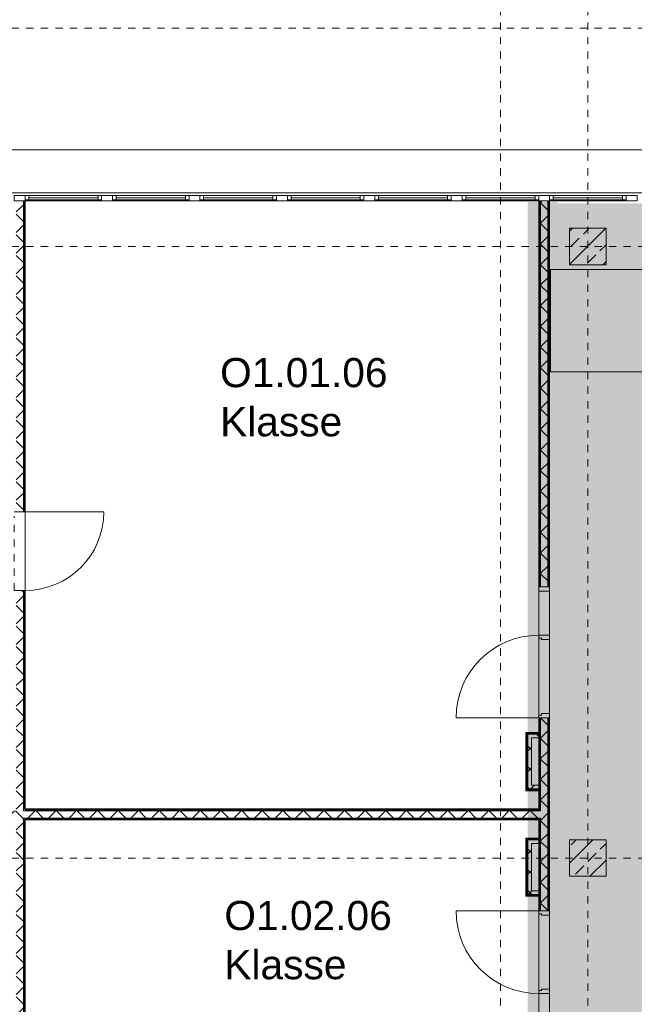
# Model space of a CAD drawing. Header units: metres. Extents: x -52 to 123, y -78 to 33.
# Tile 108 of 114: x 62 to 71, y 11 to 24. Entities that reach past the tile are written whole.
import ezdxf

# ---------------------------------------------------------------- set-up
doc = ezdxf.new("R2010")
doc.units = ezdxf.units.M
doc.linetypes.add('Rasterlinie', pattern=[0.019, 0.01, -0.003, 0.003, -0.003])
doc.linetypes.add('Über Schnittebene 1', pattern=[0.001, 0, -0.001])
for name, color, linetype, lineweight in [('A_Allgemeine Beschriftungen', 7, 'Continuous', 9), ('A_Detailelemente', 7, 'Continuous', 9), ('A_Fassadenelemente', 7, 'Continuous', 9), ('A_Fassadenpfosten', 7, 'Continuous', 9), ('A_Fenster', 7, 'Continuous', 9), ('A_Geschossdecken', 7, 'Continuous', 9), ('A_Importierte Elemente in Familien', 7, 'Continuous', 9), ('A_Raster', 7, 'Continuous', 9), ('A_Räume_Beschriftung', 7, 'Continuous', 9), ('A_Tragwerksstützen_Stahlbeton', 7, 'Continuous', 9), ('A_Türen', 7, 'Continuous', 9), ('A_Türen_Rahmen', 7, 'Continuous', 9), ('A_Wände', 7, 'Continuous', 9), ('A_Wände_Schraffur', 7, 'Continuous', 18)]:
    doc.layers.add(name, color=color, linetype=linetype, lineweight=lineweight)
doc.styles.add('Arial_B', font='txt', dxfattribs={"height": 0.3999999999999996})
pattern_1 = [(45, (1.421, 2.104), (-0.2283954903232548, 0.2283954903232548), []), (45, (1.649, 2.104), (-0.2283954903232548, 0.2283954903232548), [0.161, -0.081])]
pattern_2 = [(45, (1.421, 2.104), (-0.1414213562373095, 0.1414213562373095), []), (135, (1.421, 2.104), (-0.1414213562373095, -0.1414213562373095), [])]

# ---------------------------------------------------------------- blocks, each defined once
blk = doc.blocks.new('GSH_Fassade_Fenster_1flg - GSH_Fassade_Fenster_1flg-V36-BS_Übersicht_O1_BRANDSCHUTZ')
at = {"layer": 'A_Fassadenelemente'}
for p, q in [((-0.4750000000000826, 0.0149999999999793), (-0.5250000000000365, 0.0149999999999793)), ((-0.5250000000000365, 0.0149999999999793), (-0.5250000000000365, -0.0450000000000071)), ((-0.4750000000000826, -0.0450000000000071), (-0.4750000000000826, 0.0149999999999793)), ((-0.4750000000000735, 0.0150000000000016), (0.4750000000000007, 0.0149999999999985)), ((0.5250000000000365, 0.0149999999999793), (0.4750000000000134, 0.0149999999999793)), ((0.4750000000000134, 0.0149999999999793), (0.4750000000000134, -0.0450000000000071)), ((0.5250000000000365, -0.0450000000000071), (0.5250000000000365, 0.0149999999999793)), ((-0.5250000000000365, -0.0450000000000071), (-0.4750000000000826, -0.0450000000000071)), ((0.475000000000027, -0.0149999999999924), (-0.4750000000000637, -0.0149999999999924)), ((0.4750000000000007, -0.0450000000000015), (-0.4750000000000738, -0.0449999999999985)), ((0.4750000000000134, -0.0450000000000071), (0.5250000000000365, -0.0450000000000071))]:
    blk.add_line(p, q, dxfattribs=at)
blk = doc.blocks.new('Pfosten rechteckig - 90x75-1335231-BS_Übersicht_O1_BRANDSCHUTZ')
at = {"layer": 'A_Fassadenpfosten'}
blk.add_line((20.13097705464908, -52.57196157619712), (20.13097705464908, -53.62196157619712), dxfattribs=at)
blk = doc.blocks.new('Pfosten rechteckig - 150x75-V37-BS_Übersicht_O1_BRANDSCHUTZ')
at = {"layer": 'A_Fassadenpfosten'}
for p, q in [((-0.0750000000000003, 0.0599999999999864), (0.0750000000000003, 0.0599999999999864)), ((-0.0750000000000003, -0.0149999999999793), (-0.0750000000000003, 0.0599999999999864)), ((0.0750000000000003, 0.0599999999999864), (0.0750000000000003, -0.0149999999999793)), ((0.0750000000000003, -0.0149999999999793), (-0.0750000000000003, -0.0149999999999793))]:
    blk.add_line(p, q, dxfattribs=at)
blk = doc.blocks.new('GSH_Tuer_I_1flg_SZ_OL_SL - 1800_1135x3200_2135_Voll-4240667-BS_Übersicht_O1_BRANDSCHUTZ')
at = {"layer": 'A_Türen', "linetype": 'Über Schnittebene 1'}
for p, q in [((0.8999999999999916, 0.0605653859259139), (-0.9000000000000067, 0.0605653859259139)), ((-0.9000000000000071, -0.0894346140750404), (0.8999999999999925, -0.0894346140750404))]:
    blk.add_line(p, q, dxfattribs=at)
at = {"layer": 'A_Türen'}
for p, q in [((-0.2350000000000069, -0.0894346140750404), (-0.9000000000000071, -0.0894346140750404)), ((0.8999999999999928, -1.224434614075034), (0.8999999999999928, -0.0894346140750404))]:
    blk.add_line(p, q, dxfattribs=at)
blk.add_arc((0.8999999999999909, -0.0894346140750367), 1.135, 180.0000000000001, 269.9999999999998, dxfattribs=at)
at = {"layer": 'A_Türen_Rahmen'}
for p, q in [((-0.9000000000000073, 0.0605653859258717), (-0.8400000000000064, 0.0605653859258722)), ((-0.8400000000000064, 0.0605653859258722), (-0.8400000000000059, -0.0894346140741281)), ((-0.8400000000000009, 0.0605653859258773), (-0.2350000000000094, 0.0605653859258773)), ((-0.2350000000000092, 0.060565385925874), (-0.1750000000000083, 0.0605653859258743)), ((-0.235000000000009, -0.0894346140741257), (-0.2350000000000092, 0.0605653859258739)), ((-0.1750000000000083, 0.0605653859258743), (-0.175000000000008, -0.049434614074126)), ((0.8399999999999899, 0.0605653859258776), (0.8999999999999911, 0.0605653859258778)), ((0.8399999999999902, -0.0494346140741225), (0.8399999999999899, 0.0605653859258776)), ((-0.8400000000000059, -0.0894346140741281), (-0.9000000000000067, -0.0894346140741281)), ((-0.2350000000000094, -0.0894346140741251), (-0.8400000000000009, -0.0894346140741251)), ((-0.195000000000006, -0.089434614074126), (-0.235000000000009, -0.0894346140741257)), ((-0.1950000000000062, -0.0494346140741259), (-0.195000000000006, -0.089434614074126)), ((-0.175000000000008, -0.049434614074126), (-0.1950000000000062, -0.0494346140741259)), ((0.8599999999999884, -0.0494346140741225), (0.8399999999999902, -0.0494346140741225)), ((0.8599999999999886, -0.0894346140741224), (0.8599999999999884, -0.0494346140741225)), ((0.8999999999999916, -0.0894346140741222), (0.8599999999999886, -0.0894346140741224))]:
    blk.add_line(p, q, dxfattribs=at)
blk = doc.blocks.new('GSH_Tuer_I_1flg_SZ_OL_SL - 1800_1135x3200_2135_Voll-4240665-BS_Übersicht_O1_BRANDSCHUTZ')
at = {"layer": 'A_Türen'}
for p, q in [((0.8999999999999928, 1.224434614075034), (0.8999999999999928, 0.0894346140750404)), ((-0.2350000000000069, 0.0894346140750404), (-0.9000000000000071, 0.0894346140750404))]:
    blk.add_line(p, q, dxfattribs=at)
at = {"layer": 'A_Türen', "linetype": 'Über Schnittebene 1'}
for p, q in [((-0.9000000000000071, 0.0894346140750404), (0.8999999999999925, 0.0894346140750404)), ((0.8999999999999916, -0.0605653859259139), (-0.9000000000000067, -0.0605653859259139))]:
    blk.add_line(p, q, dxfattribs=at)
at = {"layer": 'A_Türen'}
blk.add_arc((0.8999999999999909, 0.0894346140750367), 1.134999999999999, 89.99999999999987, 179.9999999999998, dxfattribs=at)
at = {"layer": 'A_Türen_Rahmen'}
for p, q in [((-0.8400000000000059, 0.0894346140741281), (-0.9000000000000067, 0.0894346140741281)), ((-0.8400000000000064, -0.0605653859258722), (-0.8400000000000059, 0.0894346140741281)), ((-0.2350000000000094, 0.0894346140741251), (-0.8400000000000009, 0.0894346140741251)), ((-0.195000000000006, 0.089434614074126), (-0.235000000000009, 0.0894346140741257)), ((-0.235000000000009, 0.0894346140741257), (-0.2350000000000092, -0.0605653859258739)), ((-0.1950000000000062, 0.0494346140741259), (-0.195000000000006, 0.089434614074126)), ((-0.175000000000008, 0.049434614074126), (-0.1950000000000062, 0.0494346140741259)), ((-0.1750000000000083, -0.0605653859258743), (-0.175000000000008, 0.049434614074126)), ((0.8599999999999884, 0.0494346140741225), (0.8399999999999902, 0.0494346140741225)), ((0.8399999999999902, 0.0494346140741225), (0.8399999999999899, -0.0605653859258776)), ((0.8999999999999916, 0.0894346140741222), (0.8599999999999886, 0.0894346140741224)), ((0.8599999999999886, 0.0894346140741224), (0.8599999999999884, 0.0494346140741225)), ((-0.9000000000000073, -0.0605653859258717), (-0.8400000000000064, -0.0605653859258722)), ((-0.8400000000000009, -0.0605653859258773), (-0.2350000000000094, -0.0605653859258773)), ((-0.2350000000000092, -0.060565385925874), (-0.1750000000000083, -0.0605653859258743)), ((0.8399999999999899, -0.0605653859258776), (0.8999999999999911, -0.0605653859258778))]:
    blk.add_line(p, q, dxfattribs=at)
blk = doc.blocks.new('GSH_Tuer_I_1flg_SZ_OL - 1080x3200_2135_Voll-4240631-BS_Übersicht_O1_BRANDSCHUTZ')
at = {"layer": 'A_Türen', "linetype": 'Über Schnittebene 1'}
for p, q in [((-0.5400000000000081, 0.0605653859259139), (0.4799999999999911, 0.0605653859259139)), ((-0.5400000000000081, -0.0894346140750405), (0.5399999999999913, -0.0894346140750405))]:
    blk.add_line(p, q, dxfattribs=at)
at = {"layer": 'A_Türen'}
blk.add_line((0.5399999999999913, -1.169434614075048), (0.5399999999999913, -0.0894346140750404), dxfattribs=at)
blk.add_arc((0.5399999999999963, -0.089434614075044), 1.080000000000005, 179.9999999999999, 269.9999999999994, dxfattribs=at)
blk = doc.blocks.new('Fensterbank1 - Fensterbank-6073046-BS_Übersicht_O1_BRANDSCHUTZ')
at = {"layer": 'A_Fenster'}
for p, q in [((71.2738963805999, 22.63101342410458), (53.86600751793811, 22.63101342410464)), ((53.86600751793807, 22.03794425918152), (74.1063776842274, 22.03794425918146))]:
    blk.add_line(p, q, dxfattribs=at)
blk = doc.blocks.new('Sammelstelle_Symbol - Sammelstelle_Symbol-7037390-BS_Übersicht_O1_BRANDSCHUTZ')
at = {"layer": 'A_Importierte Elemente in Familien'}
h = blk.add_hatch(color=256, dxfattribs=at)
edge = h.paths.add_edge_path(flags=0)
edge.add_line((-0.002012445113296, 0.0029498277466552), (-0.002012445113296, -0.0012225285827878))
edge.add_arc((-0.0019675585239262, -0.002027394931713), 0.0008061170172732, 93.19202166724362, 177.1169329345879)
edge.add_line((-0.0027726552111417, -0.0019868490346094), (-0.0033780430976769, -0.0019868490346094))
edge.add_line((-0.0033780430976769, -0.0019868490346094), (-0.0033780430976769, 0.0033037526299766))
edge.add_line((-0.0033780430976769, 0.0033037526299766), (0.0033343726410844, 0.0033037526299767))
edge.add_line((0.0033343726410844, 0.0033037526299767), (0.0033343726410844, -0.0034086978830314))
edge.add_line((0.0033343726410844, -0.0034086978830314), (0.0016408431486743, -0.0034086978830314))
edge.add_line((0.0016408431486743, -0.0032646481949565), (0.0016408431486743, -0.0034086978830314))
edge.add_line((0.0016408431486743, -0.0032646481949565), (0.002035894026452, -0.0028697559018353))
edge.add_line((0.002035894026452, -0.0028697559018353), (0.002035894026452, 0.0029498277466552))
edge.add_line((0.002035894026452, 0.0029498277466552), (-0.002012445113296, 0.0029498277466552))
h = blk.add_hatch(color=256, dxfattribs=at)
edge = h.paths.add_edge_path(flags=0)
edge.add_arc((0.0005820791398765, 0.0018953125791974), 0.000473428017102, 8.524e-13, 180.0000000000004)
edge.add_line((0.0001086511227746, 0.0018953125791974), (0.0010555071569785, 0.0018953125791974))
h = blk.add_hatch(color=256, dxfattribs=at)
edge = h.paths.add_edge_path(flags=0)
edge.add_arc((0.0005820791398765, 0.0018953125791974), 0.000473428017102, 180.0000000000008, 360.0000000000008)
edge.add_line((0.0010555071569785, 0.0018953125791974), (0.0001086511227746, 0.0018953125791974))
h = blk.add_hatch(color=256, dxfattribs=at)
edge = h.paths.add_edge_path(flags=0)
edge.add_line((0.0008119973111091, 0.0011807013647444), (0.0013063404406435, 0.0005360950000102))
edge.add_arc((0.0015853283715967, 0.0007500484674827), 0.0003515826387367, 217.4842912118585, 270.0000000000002)
edge.add_line((0.0015853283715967, 0.000398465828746), (0.002035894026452, 0.000398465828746))
edge.add_line((0.002035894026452, 0.000398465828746), (0.002035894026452, -3.84700853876e-05))
edge.add_line((0.002035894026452, -3.84700853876e-05), (0.0013312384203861, -3.84700853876e-05))
edge.add_arc((0.0013312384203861, 0.0003131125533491), 0.0003515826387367, 217.4842912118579, 270.00000000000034, ccw=False)
edge.add_line((0.0010522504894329, 9.91590858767e-05), (0.0007647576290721, 0.0004740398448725))
edge.add_line((0.0006455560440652, 0.0004616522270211), (0.0006552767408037, 0.0004766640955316))
edge.add_line((0.0006552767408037, 0.0004766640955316), (0.0006684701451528, 0.0004887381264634))
edge.add_line((0.0006684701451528, 0.0004887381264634), (0.0006842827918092, 0.0004970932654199))
edge.add_line((0.0006842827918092, 0.0004970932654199), (0.0007016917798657, 0.0005011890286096))
edge.add_line((0.0007016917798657, 0.0005011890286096), (0.0007195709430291, 0.0005007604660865))
edge.add_line((0.0007195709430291, 0.0005007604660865), (0.0007367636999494, 0.0004958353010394))
edge.add_line((0.0007367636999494, 0.0004958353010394), (0.0007521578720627, 0.0004867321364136))
edge.add_line((0.0007521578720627, 0.0004867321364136), (0.0007647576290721, 0.0004740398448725))
edge.add_line((0.0006455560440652, 0.0004616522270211), (0.0002994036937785, -0.000260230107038))
edge.add_line((0.0002994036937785, -0.000260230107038), (0.0014893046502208, -0.0026343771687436))
edge.add_line((0.0014893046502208, -0.0026343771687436), (0.0010399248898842, -0.0026343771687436))
edge.add_arc((0.0010399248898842, -0.0022827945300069), 0.0003515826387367, 207.2950730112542, 270.0000000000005, ccw=False)
edge.add_line((0.0007274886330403, -0.0024440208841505), (-0.000254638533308, -0.0005407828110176))
edge.add_line((-0.0002811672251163, -0.0005462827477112), (-0.0002804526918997, -0.0005427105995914))
edge.add_line((-0.0002804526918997, -0.0005427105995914), (-0.0002788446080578, -0.0005394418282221))
edge.add_line((-0.0002788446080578, -0.0005394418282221), (-0.0002764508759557, -0.0005366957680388))
edge.add_line((-0.0002764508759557, -0.0005366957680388), (-0.0002734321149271, -0.0005346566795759))
edge.add_line((-0.0002734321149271, -0.0005346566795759), (-0.000269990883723, -0.0005334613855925))
edge.add_line((-0.000269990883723, -0.0005334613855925), (-0.0002663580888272, -0.0005331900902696))
edge.add_line((-0.0002663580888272, -0.0005331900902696), (-0.00026277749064, -0.0005338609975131))
edge.add_line((-0.00026277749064, -0.0005338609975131), (-0.0002594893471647, -0.0005354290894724))
edge.add_line((-0.0002594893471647, -0.0005354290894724), (-0.0002567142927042, -0.0005377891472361))
edge.add_line((-0.0002567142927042, -0.0005377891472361), (-0.000254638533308, -0.0005407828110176))
edge.add_line((-0.0002811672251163, -0.0005462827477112), (-0.0003468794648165, -0.001517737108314))
edge.add_arc((-0.0006976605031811, -0.0014940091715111), 0.0003515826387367, 270.00000000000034, 356.13022758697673, ccw=False)
edge.add_line((-0.0006976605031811, -0.0018455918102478), (-0.0025856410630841, -0.0018455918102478))
edge.add_arc((-0.0019391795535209, -0.0020035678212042), 0.0006654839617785, 93.0187191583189, 166.2677388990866, ccw=False)
edge.add_line((-0.0019742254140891, -0.0013390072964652), (-0.001013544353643, -0.0013390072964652))
edge.add_arc((-0.001013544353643, -0.0011983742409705), 0.0001406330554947, 269.9999999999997, 356.1302275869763)
edge.add_line((-0.0008732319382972, -0.0012078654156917), (-0.0008044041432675, -0.0001903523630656))
edge.add_line((-0.0007706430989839, -6.20649216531e-05), (-0.0007936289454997, -0.0001246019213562))
edge.add_line((-0.0007936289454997, -0.0001246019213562), (-0.0008044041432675, -0.0001903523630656))
edge.add_line((-0.0007706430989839, -6.20649216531e-05), (-0.0003720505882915, 0.0007691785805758))
edge.add_line((-0.0004354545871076, 0.0008698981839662), (-0.0004179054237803, 0.0008676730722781))
edge.add_line((-0.0004179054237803, 0.0008676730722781), (-0.0004014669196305, 0.0008611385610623))
edge.add_line((-0.0004014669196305, 0.0008611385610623), (-0.0003871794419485, 0.0008507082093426))
edge.add_line((-0.0003871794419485, 0.0008507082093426), (-0.0003759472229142, 0.000837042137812))
edge.add_line((-0.0003759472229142, 0.000837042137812), (-0.0003684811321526, 0.0008210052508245))
edge.add_line((-0.0003684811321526, 0.0008210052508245), (-0.0003652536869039, 0.0008036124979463))
edge.add_line((-0.0003652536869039, 0.0008036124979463), (-0.0003664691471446, 0.0007859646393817))
edge.add_line((-0.0003664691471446, 0.0007859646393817), (-0.0003720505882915, 0.0007691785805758))
edge.add_line((-0.0004354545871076, 0.0008698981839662), (-0.0007975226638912, 0.0008698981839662))
edge.add_line((-0.0009183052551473, 0.0008013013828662), (-0.0008959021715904, 0.0008297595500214))
edge.add_line((-0.0008959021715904, 0.0008297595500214), (-0.0008669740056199, 0.0008515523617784))
edge.add_line((-0.0008669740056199, 0.0008515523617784), (-0.0008334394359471, 0.0008652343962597))
edge.add_line((-0.0008334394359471, 0.0008652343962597), (-0.0007975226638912, 0.0008698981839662))
edge.add_line((-0.0009183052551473, 0.0008013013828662), (-0.0013066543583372, 0.0001501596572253))
edge.add_arc((-0.0014829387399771, 0.0002839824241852), 0.0002213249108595, 154.0744030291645, 322.79677530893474, ccw=False)
edge.add_line((-0.0016819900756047, 0.0003807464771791), (-0.0012250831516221, 0.0011468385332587))
edge.add_arc((-0.0009231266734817, 0.0009667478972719), 0.0003515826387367, 90.0000000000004, 149.187618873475, ccw=False)
edge.add_line((-0.0009231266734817, 0.0013183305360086), (0.0005330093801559, 0.0013183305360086))
edge.add_arc((0.0005330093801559, 0.0009667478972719), 0.0003515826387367, 37.48429121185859, 90.00000000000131, ccw=False)
h = blk.add_hatch(color=256, dxfattribs=at)
edge = h.paths.add_edge_path(flags=0)
edge.add_line((-0.002012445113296, -0.0019868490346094), (-0.002012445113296, -0.0028521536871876))
edge.add_line((-0.002012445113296, -0.0028521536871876), (-0.0024251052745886, -0.0032646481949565))
edge.add_line((-0.0024251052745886, -0.0032646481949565), (0.0002822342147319, -0.0032646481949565))
edge.add_line((0.0002822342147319, -0.0032646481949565), (0.0006558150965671, -0.002891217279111))
edge.add_arc((0.0009043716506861, -0.0031398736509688), 0.0003515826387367, 90.00000000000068, 134.9884976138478, ccw=False)
edge.add_line((0.0009043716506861, -0.0027882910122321), (0.0013883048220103, -0.0027882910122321))
edge.add_line((0.0013883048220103, -0.0027882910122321), (0.0009117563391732, -0.0032646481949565))
edge.add_line((0.0009117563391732, -0.0032646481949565), (0.0016408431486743, -0.0032646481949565))
edge.add_line((0.0016408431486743, -0.0034086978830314), (0.0016408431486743, -0.0032646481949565))
edge.add_line((0.0016408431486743, -0.0034086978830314), (-0.0033780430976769, -0.0034086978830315))
edge.add_line((-0.0033780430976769, -0.0034086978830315), (-0.0033780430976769, -0.0019868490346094))
edge.add_line((-0.0033780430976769, -0.0019868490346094), (-0.002012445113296, -0.0019868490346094))
at = {"layer": 'A_Importierte Elemente in Familien', "flags": 128}
for points in [[(0.0034939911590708, 0.0034633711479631), (0.0017360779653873, 0.0034633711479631), (-2.18352282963e-05, 0.0034633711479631), (-0.0017797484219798, 0.0034633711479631), (-0.0035376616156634, 0.0034633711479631)], [(-0.0035376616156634, 0.0034633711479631), (-0.0035376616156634, 0.0017054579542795), (-0.0035376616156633, -5.2455239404e-05), (-0.0035376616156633, -0.0018103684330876), (-0.0035376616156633, -0.0035682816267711)], [(0.0034939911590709, -0.0035682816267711), (0.0034939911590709, -0.0018103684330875), (0.0034939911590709, -5.2455239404e-05), (0.0034939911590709, 0.0017054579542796), (0.0034939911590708, 0.0034633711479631)], [(-0.0035376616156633, -0.0035682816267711), (-0.0017797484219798, -0.0035682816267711), (-2.18352282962e-05, -0.0035682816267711), (0.0017360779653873, -0.0035682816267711), (0.0034939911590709, -0.0035682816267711)]]:
    blk.add_lwpolyline(points, dxfattribs=at)

msp = doc.modelspace()

# ---------------------------------------------------------------- hatches: boundary and pattern name
at = {"layer": 'A_Detailelemente', "true_color": 0xebdb14}
msp.add_hatch(color=40, dxfattribs=at).paths.add_polyline_path([(69.4320075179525, 5.078038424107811), (69.43200751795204, 21.89803842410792), (69.53100751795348, 21.89803842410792), (69.53100751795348, 21.91303842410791), (69.13100751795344, 21.91303842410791), (69.13100751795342, 5.078038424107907), (69.43100751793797, 5.078038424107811)], flags=0)
at = {"layer": 'A_Detailelemente', "true_color": 0xc2e2c4}
msp.add_hatch(color=254, dxfattribs=at).paths.add_polyline_path([(69.7297416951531, -33.19696157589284), (74.10600751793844, -33.19696157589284), (74.10600751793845, -7.946961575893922), (74.08600751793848, -7.946961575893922), (74.08600751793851, -3.446961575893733), (74.10600751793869, -3.446961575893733), (74.10600751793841, 21.89803842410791), (69.43200751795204, 21.89803842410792), (69.43200751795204, -11.84696157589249), (54.36000751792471, -11.84696157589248), (54.36000751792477, -16.4219615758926), (69.50600751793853, -16.4219615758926), (69.50600751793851, -33.19696157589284), (69.70600751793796, -33.19696157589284)], flags=0)
at = {"layer": 'A_Tragwerksstützen_Stahlbeton'}
h = msp.add_hatch(dxfattribs=at)
h.set_pattern_fill('FP_3', color=256, style=0, pattern_type=2)
h.set_pattern_definition(pattern_1)
h.paths.add_polyline_path([(69.91754597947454, 21.05303842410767), (70.20600751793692, 21.05303842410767), (70.20600751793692, 21.55303842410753), (69.70600751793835, 21.55303842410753), (69.70600751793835, 21.05303842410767)], flags=0)
h = msp.add_hatch(dxfattribs=at)
h.set_pattern_fill('FP_3', color=256, style=0, pattern_type=2)
h.set_pattern_definition(pattern_1)
h.paths.add_polyline_path([(69.88794088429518, 12.65303842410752), (70.20600751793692, 12.65303842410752), (70.20600751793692, 13.15303842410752), (69.70600751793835, 13.15303842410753), (69.70600751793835, 12.65303842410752), (69.77127870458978, 12.65303842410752)], flags=0)
at = {"layer": 'A_Wände_Schraffur', "lineweight": 9}
h = msp.add_hatch(dxfattribs=at)
h.set_pattern_fill('FP_2', color=256, style=0, pattern_type=2)
h.set_pattern_definition(pattern_2)
h.paths.add_polyline_path([(62.10600751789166, 5.07803842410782), (62.20600751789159, 5.07803842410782), (62.20600751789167, 16.57803842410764), (62.10600751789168, 16.57803842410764), (62.10600751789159, 6.645074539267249)], flags=0)
h.paths.add_polyline_path([(62.10600751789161, 17.65803842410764), (62.20600751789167, 17.65803842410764), (62.20600751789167, 21.92803842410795), (62.10600751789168, 21.92803842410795), (62.10600751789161, 20.13786899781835)], flags=0)
h = msp.add_hatch(dxfattribs=at)
h.set_pattern_fill('FP_2', color=256, style=0, pattern_type=2)
h.set_pattern_definition(pattern_2)
h.paths.add_polyline_path([(69.40600751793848, 5.078038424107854), (69.40600751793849, 10.37803842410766), (69.3060075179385, 10.37803842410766), (69.30600751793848, 5.078038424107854)], flags=0)
h.paths.add_polyline_path([(69.40600751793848, 12.17803842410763), (69.40600751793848, 14.82803842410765), (69.30600751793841, 14.82803842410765), (69.30600751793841, 12.17803842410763)], flags=0)
h.paths.add_polyline_path([(69.30600751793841, 16.62803842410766), (69.40600751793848, 16.62803842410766), (69.40600751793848, 21.92803842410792), (69.30600751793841, 21.92803842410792), (69.30600751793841, 16.76467038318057)], flags=0)
h = msp.add_hatch(dxfattribs=at)
h.set_pattern_fill('FP_2', color=256, style=0, pattern_type=2)
h.set_pattern_definition(pattern_2)
h.paths.add_polyline_path([(69.28100751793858, 13.85303842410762), (69.28100751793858, 13.90303842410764), (69.18100751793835, 13.90303842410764), (69.18100751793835, 14.55303842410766), (69.28100751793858, 14.55303842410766), (69.28100751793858, 14.60303842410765), (69.13100751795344, 14.60303842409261), (69.13100751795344, 13.85303842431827), (69.27837774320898, 13.85303842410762)], flags=0)
h = msp.add_hatch(dxfattribs=at)
h.set_pattern_fill('FP_2', color=256, style=0, pattern_type=2)
h.set_pattern_definition(pattern_2)
h.paths.add_polyline_path([(53.90600751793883, 13.4530384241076), (62.10600751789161, 13.45303842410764), (62.10600751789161, 13.55303842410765), (53.80600751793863, 13.55303842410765), (53.80600751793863, 13.4530384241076), (53.83145661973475, 13.4530384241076)], flags=0)
h.paths.add_polyline_path([(69.28919936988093, 13.45303842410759), (69.30600751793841, 13.45303842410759), (69.30600751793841, 13.55303842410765), (62.20600751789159, 13.55303842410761), (62.20600751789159, 13.45303842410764), (69.28903498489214, 13.45303842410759)], flags=0)
h = msp.add_hatch(dxfattribs=at)
h.set_pattern_fill('FP_2', color=256, style=0, pattern_type=2)
h.set_pattern_definition(pattern_2)
h.paths.add_polyline_path([(69.28100751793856, 12.40303842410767), (69.28100751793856, 12.45303842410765), (69.18100751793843, 12.45303842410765), (69.18100751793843, 13.10303842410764), (69.2810075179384, 13.10303842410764), (69.28100751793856, 13.15303842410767), (69.13100751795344, 13.15303842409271), (69.13100751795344, 12.4030384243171), (69.18100751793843, 12.40303842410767)], flags=0)

# ---------------------------------------------------------------- linework, layer by layer
at = {"layer": 'A_Geschossdecken'}
for p, q in [((62.23100751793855, 17.65803842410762), (62.23100751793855, 16.57803842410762)), ((69.28100751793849, 14.86803842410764), (69.28100751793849, 15.92303842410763)), ((69.4310075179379, 15.90303842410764), (69.4310075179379, 14.88803842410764)), ((69.28100751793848, 11.08303842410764), (69.28100751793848, 12.13803842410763)), ((69.4310075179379, 12.11803842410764), (69.4310075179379, 11.10303842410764))]:
    msp.add_line(p, q, dxfattribs=at)
at = {"layer": 'A_Raster', "linetype": 'Rasterlinie'}
for p, q in [((68.75600751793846, -64.1202091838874), (68.75600751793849, 31.55705536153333)), ((69.9560075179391, -64.1202091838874), (69.95600751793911, 31.55705536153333)), ((9.845868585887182, 24.30303842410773), (94.58744689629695, 24.30303842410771)), ((9.845868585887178, 21.30303842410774), (94.58744689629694, 21.3030384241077)), ((9.845868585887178, 12.90303842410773), (94.58744689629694, 12.9030384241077))]:
    msp.add_line(p, q, dxfattribs=at)
at = {"layer": 'A_Tragwerksstützen_Stahlbeton', "lineweight": 18}
for p, q in [((70.20600751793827, 21.55303842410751), (69.70600751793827, 21.55303842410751)), ((69.70600751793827, 21.55303842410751), (69.70600751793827, 21.05303842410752)), ((70.20600751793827, 21.05303842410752), (70.20600751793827, 21.55303842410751)), ((69.70600751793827, 21.05303842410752), (70.20600751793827, 21.05303842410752)), ((70.20600751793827, 13.15303842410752), (69.70600751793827, 13.15303842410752)), ((69.70600751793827, 13.15303842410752), (69.70600751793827, 12.65303842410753)), ((70.20600751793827, 12.65303842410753), (70.20600751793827, 13.15303842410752)), ((69.70600751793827, 12.65303842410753), (70.20600751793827, 12.65303842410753))]:
    msp.add_line(p, q, dxfattribs=at)
at = {"layer": 'A_Wände', "lineweight": 18}
for p, q in [((62.23100751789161, 21.92803842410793), (62.08100751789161, 21.92803842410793)), ((62.23100751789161, 17.65803842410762), (62.23100751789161, 21.92803842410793)), ((69.43100751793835, 21.9280384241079), (69.28100751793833, 21.9280384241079)), ((69.28100751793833, 21.9280384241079), (69.28100751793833, 16.62803842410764)), ((69.43100751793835, 16.62803842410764), (69.43100751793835, 21.9280384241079)), ((62.08100751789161, 17.65803842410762), (62.23100751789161, 17.65803842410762)), ((62.23100751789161, 16.57803842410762), (62.08100751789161, 16.57803842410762)), ((62.23100751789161, 13.57803842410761), (62.23100751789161, 16.57803842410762)), ((69.28100751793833, 16.62803842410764), (69.43100751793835, 16.62803842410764)), ((69.43100751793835, 14.82803842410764), (69.28100751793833, 14.82803842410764)), ((69.28100751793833, 14.82803842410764), (69.28100751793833, 13.57803842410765)), ((69.43100751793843, 12.17803842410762), (69.43100751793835, 14.82803842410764)), ((69.28100751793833, 14.62803842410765), (69.10600751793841, 14.62803842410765)), ((69.10600751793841, 14.62803842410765), (69.10600751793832, 13.82803842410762)), ((69.10600751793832, 13.82803842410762), (69.28100751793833, 13.82803842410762)), ((69.28100751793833, 13.57803842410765), (62.23100751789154, 13.57803842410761)), ((62.23100751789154, 5.078038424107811), (62.23100751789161, 13.42803842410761)), ((62.23100751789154, 13.42803842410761), (69.28100751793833, 13.42803842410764)), ((69.28100751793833, 13.42803842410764), (69.28100751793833, 12.17803842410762)), ((69.10600751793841, 13.17803842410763), (69.10600751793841, 12.37803842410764)), ((69.28100751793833, 13.17803842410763), (69.10600751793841, 13.17803842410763)), ((69.10600751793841, 12.37803842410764), (69.2810075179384, 12.37803842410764)), ((69.28100751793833, 12.17803842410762), (69.43100751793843, 12.17803842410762))]:
    msp.add_line(p, q, dxfattribs=at)
at = {"layer": 'A_Wände'}
for p, q in [((62.20600751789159, 21.92803842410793), (62.20600751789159, 17.65803842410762)), ((62.21850751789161, 21.92803842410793), (62.21850751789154, 17.65803842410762)), ((69.29350751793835, 21.92803842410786), (69.29350751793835, 16.62803842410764)), ((69.30600751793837, 21.92803842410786), (69.30600751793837, 16.62803842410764)), ((69.4060075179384, 21.9280384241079), (69.4060075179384, 16.62803842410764)), ((69.41850751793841, 21.9280384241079), (69.41850751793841, 16.62803842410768)), ((62.20600751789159, 16.57803842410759), (62.20600751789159, 13.5530384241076)), ((62.21850751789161, 16.57803842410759), (62.21850751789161, 13.5655384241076)), ((69.29350751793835, 14.82803842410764), (69.29350751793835, 13.56553842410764)), ((69.30600751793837, 14.82803842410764), (69.30600751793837, 13.55303842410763)), ((69.40600751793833, 14.82803842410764), (69.4060075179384, 12.17803842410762)), ((69.41850751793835, 14.82803842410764), (69.41850751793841, 12.17803842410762)), ((69.28100751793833, 14.61553842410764), (69.11850751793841, 14.61553842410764)), ((69.11850751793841, 14.61553842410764), (69.11850751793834, 13.84053842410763)), ((69.28100751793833, 14.60303842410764), (69.13100751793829, 14.60303842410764)), ((69.13100751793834, 14.60303842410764), (69.13100751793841, 13.85303842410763)), ((69.18100751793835, 14.55303842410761), (69.18100751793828, 13.90303842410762)), ((69.28100751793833, 14.55303842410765), (69.18100751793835, 14.55303842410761)), ((69.11850751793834, 13.84053842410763), (69.28100751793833, 13.84053842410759)), ((69.13100751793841, 13.85303842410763), (69.28100751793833, 13.8530384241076)), ((69.18100751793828, 13.90303842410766), (69.28100751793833, 13.90303842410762)), ((69.30600751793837, 13.55303842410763), (62.20600751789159, 13.5530384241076)), ((69.29350751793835, 13.56553842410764), (62.23100751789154, 13.5655384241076)), ((62.20600751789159, 13.45303842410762), (62.20600751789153, 5.078038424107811)), ((69.30600751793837, 13.45303842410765), (62.20600751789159, 13.45303842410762)), ((62.21850751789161, 13.44053842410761), (62.21850751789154, 5.078038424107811)), ((69.29350751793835, 13.44053842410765), (62.23100751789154, 13.44053842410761)), ((69.29350751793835, 13.44053842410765), (69.29350751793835, 12.17803842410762)), ((69.30600751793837, 13.45303842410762), (69.30600751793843, 12.17803842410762)), ((69.11850751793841, 12.39053842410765), (69.11850751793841, 13.16553842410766)), ((69.28100751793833, 13.16553842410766), (69.11850751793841, 13.16553842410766)), ((69.28100751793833, 13.15303842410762), (69.13100751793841, 13.15303842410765)), ((69.13100751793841, 12.40303842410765), (69.13100751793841, 13.15303842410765)), ((69.18100751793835, 12.45303842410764), (69.18100751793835, 13.10303842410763)), ((69.28100751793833, 13.10303842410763), (69.18100751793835, 13.10303842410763)), ((69.18100751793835, 12.45303842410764), (69.2810075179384, 12.45303842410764)), ((69.11850751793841, 12.39053842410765), (69.2810075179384, 12.39053842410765)), ((69.13100751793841, 12.40303842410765), (69.2810075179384, 12.40303842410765))]:
    msp.add_line(p, q, dxfattribs=at)

# ---------------------------------------------------------------- block references
at = {"layer": 'A_Allgemeine Beschriftungen', "xscale": 200, "yscale": 200, "zscale": 200}
msp.add_blockref('Sammelstelle_Symbol - Sammelstelle_Symbol-7037390-BS_Übersicht_O1_BRANDSCHUTZ', (70.14938417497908, 20.29455252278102), dxfattribs=at)
at = {"layer": 'A_Fassadenelemente'}
for p in [(62.75600751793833, 21.98803842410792), (63.95600751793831, 21.98803842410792), (65.15600751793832, 21.98803842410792), (66.3560075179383, 21.98803842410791), (67.55600751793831, 21.98803842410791), (68.7560075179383, 21.98803842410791), (69.9560075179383, 21.98803842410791)]:
    msp.add_blockref('GSH_Fassade_Fenster_1flg - GSH_Fassade_Fenster_1flg-V36-BS_Übersicht_O1_BRANDSCHUTZ', p, dxfattribs=at)
at = {"layer": 'A_Fassadenpfosten', "extrusion": (0, 0, -1), "rotation": 180}
for p in [(-62.15600751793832, 21.98803842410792), (-63.35600751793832, 21.98803842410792), (-64.55600751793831, 21.98803842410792), (-65.75600751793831, 21.98803842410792), (-66.9560075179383, 21.98803842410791), (-68.1560075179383, 21.98803842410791), (-69.3560075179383, 21.98803842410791), (-70.55600751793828, 21.98803842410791)]:
    msp.add_blockref('Pfosten rechteckig - 150x75-V37-BS_Übersicht_O1_BRANDSCHUTZ', p, dxfattribs=at)
at = {"layer": 'A_Fassadenpfosten'}
for p, rotation in [((115.8529690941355, 42.05901547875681), 269.9999999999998), ((117.0529690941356, 42.05901547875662), 269.9999999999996), ((118.2529690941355, 42.0590154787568), 269.9999999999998), ((119.4529690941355, 42.05901547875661), 269.9999999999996), ((120.6529690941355, 42.05901547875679), 269.9999999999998), ((121.8529690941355, 42.05901547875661), 269.9999999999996), ((123.0529690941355, 42.05901547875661), 269.9999999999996)]:
    msp.add_blockref('Pfosten rechteckig - 90x75-1335231-BS_Übersicht_O1_BRANDSCHUTZ', p, dxfattribs=dict(at, rotation=rotation))
at = {"layer": 'A_Fenster'}
msp.add_blockref('Fensterbank1 - Fensterbank-6073046-BS_Übersicht_O1_BRANDSCHUTZ', (0, 0), dxfattribs=at)
at = {"layer": 'A_Türen'}
for name, p, rotation in [('GSH_Tuer_I_1flg_SZ_OL - 1080x3200_2135_Voll-4240631-BS_Übersicht_O1_BRANDSCHUTZ', (62.1415729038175, 17.11803842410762), 89.99999999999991), ('GSH_Tuer_I_1flg_SZ_OL_SL - 1800_1135x3200_2135_Voll-4240667-BS_Übersicht_O1_BRANDSCHUTZ', (69.37044213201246, 15.72803842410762), 270.0000000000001), ('GSH_Tuer_I_1flg_SZ_OL_SL - 1800_1135x3200_2135_Voll-4240665-BS_Übersicht_O1_BRANDSCHUTZ', (69.37044213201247, 11.27803842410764), 90.0000000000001)]:
    msp.add_blockref(name, p, dxfattribs=dict(at, rotation=rotation))

# ---------------------------------------------------------------- texts
at = {"layer": 'A_Räume_Beschriftung', "char_height": 0.3999999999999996, "attachment_point": 1, "style": 'Arial_B'}
for s, insert, width in [('O1.01.06', (64.90696402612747, 19.7709283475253), 2.837973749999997), ('Klasse', (64.90696402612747, 19.0962408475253), 2.228691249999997), ('O1.02.06', (64.96518287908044, 12.3143065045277), 2.837973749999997), ('Klasse', (64.96518287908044, 11.6396190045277), 2.228691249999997)]:
    msp.add_mtext(s, dxfattribs=dict(at, insert=insert, width=width))

doc.saveas('drawing.dxf')
